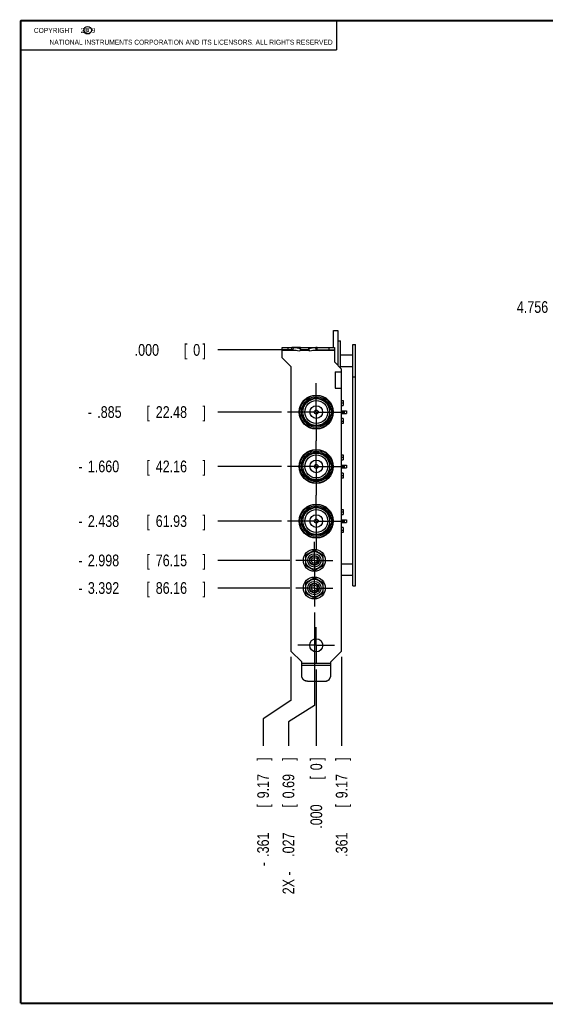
# Model space of a CAD drawing. Header units: inches. Extents: x 0.2 to 16.8, y 0.1 to 10.8.
# Tile 1 of 10: x 0.2 to 5.9, y 0.2 to 10.8. Entities that reach past the tile are written whole.
import ezdxf

# ---------------------------------------------------------------- set-up
doc = ezdxf.new("R2010")
doc.units = ezdxf.units.IN
doc.header["$LTSCALE"] = 0.935
doc.header["$MEASUREMENT"] = 0
doc.linetypes.add('CENTER', pattern=[0.6, 0.375, -0.075, 0.075, -0.075])
doc.layers.get('0').update_dxf_attribs({"linetype": 'CONTINUOUS'})
doc.layers.add('DEFAULT_1', color=7, linetype='CENTER')
doc.layers.add('DIMENSIONS', color=7, linetype='CONTINUOUS')
doc.styles.get("Standard").update_dxf_attribs({"font": 'txt', "width": 0.8})
doc.dimstyles.new('DIMSTYLE_1', dxfattribs={"dimtxt": 0.125, "dimasz": 0.18, "dimexe": 0.18, "dimexo": 0.0625, "dimgap": 0.09, "dimtad": 0, "dimtih": 1, "dimtoh": 1, "dimdec": 3, "dimlfac": 1.333333, "dimzin": 4, "dimdsep": 46, "dimtxsty": 'STANDARD', "dimblk": '_FILLED', "dimblk1": '_FILLED', "dimblk2": '_FILLED', "dimcen": 0.09, "dimadec": 0, "dimazin": 0, "dimtp": 0.001, "dimtm": 0.001, "dimtfac": 1, "dimtdec": 3, "dimtofl": 0, "dimtmove": 0, "dimatfit": 3, "dimldrblk": '_FILLED', "dimfxl": 1, "dimtolj": 1, "dimtzin": 4, "dimarcsym": 0})
doc.dimstyles.new('DIMSTYLE_2', dxfattribs={"dimtxt": 0.125, "dimasz": 0.18, "dimexe": 0.18, "dimexo": 0.0625, "dimgap": 0.09, "dimtad": 0, "dimtih": 1, "dimtoh": 1, "dimdec": 3, "dimlfac": 1.333333, "dimzin": 4, "dimdsep": 46, "dimtxsty": 'STANDARD', "dimblk": '_FILLED', "dimblk1": '_FILLED', "dimblk2": '_FILLED', "dimcen": 0.09, "dimadec": 0, "dimazin": 0, "dimtp": 0.001, "dimtm": 0.001, "dimtfac": 1, "dimtdec": 3, "dimtofl": 0, "dimtmove": 0, "dimatfit": 3, "dimldrblk": '_FILLED', "dimfxl": 1, "dimtolj": 1, "dimtzin": 4, "dimarcsym": 0})

# ---------------------------------------------------------------- blocks, each defined once
blk = doc.blocks.new('_FILLED')
at = {"color": 0, "linetype": 'BYBLOCK'}
blk.add_solid([(0, 0), (-1, 0.174), (-1, -0.174)], dxfattribs=at)
blk = doc.blocks.new('*D4')
at = {"layer": 'DIMENSIONS', "color": 2, "linetype": 'CONTINUOUS'}
for p, q in [((7.298, 7.698), (7.038, 7.698)), ((7.298, 7.267), (7.298, 7.698)), ((8.388, 7.267), (7.173, 7.267)), ((8.672, 3.699), (7.173, 3.699)), ((7.298, 3.699), (7.298, 3.339))]:
    blk.add_line(p, q, dxfattribs=at)
at = {"layer": 'DIMENSIONS', "color": 2, "linetype": 'CONTINUOUS', "xscale": 0.18, "yscale": 0.18, "zscale": 0.18}
for p, rotation in [((7.298, 7.267), 270), ((7.298, 3.699), 90)]:
    blk.add_blockref('_FILLED', p, dxfattribs=dict(at, rotation=rotation))
at = {"layer": 'DIMENSIONS', "color": 2, "linetype": 'CONTINUOUS', "width": 0.8}
for s, p in [('4.756', (5.55, 7.636)), ('[', (6.175, 7.636)), ('120.81', (6.275, 7.636)), (']', (6.875, 7.636))]:
    blk.add_text(s, height=0.125, dxfattribs=at).set_placement(p)
blk = doc.blocks.new('*D6')
at = {"layer": 'DIMENSIONS', "color": 2, "linetype": 'CONTINUOUS'}
for p, q in [((3.387, 4.436), (3.387, 3.441)), ((3.387, 3.441), (3.111, 3.268)), ((3.111, 3.268), (3.111, 3.012))]:
    blk.add_line(p, q, dxfattribs=at)
at = {"layer": 'DIMENSIONS', "color": 2, "linetype": 'CONTINUOUS', "width": 0.8}
for s, p in [(']', (3.173, 2.849)), ('0.69', (3.173, 2.449)), ('[', (3.173, 2.349)), ('.027', (3.173, 1.824)), ('2X -', (3.173, 1.424))]:
    blk.add_text(s, height=0.125, rotation=90, dxfattribs=at).set_placement(p)
blk = doc.blocks.new('*D7')
at = {"layer": 'DIMENSIONS', "color": 2, "linetype": 'CONTINUOUS'}
for p, q in [((3.137, 3.96), (3.137, 3.496)), ((3.137, 3.496), (2.84, 3.299)), ((2.84, 3.299), (2.84, 3.012))]:
    blk.add_line(p, q, dxfattribs=at)
at = {"layer": 'DIMENSIONS', "color": 2, "linetype": 'CONTINUOUS', "width": 0.8}
for s, p in [(']', (2.902, 2.849)), ('9.17', (2.902, 2.449)), ('[', (2.902, 2.349)), ('.361', (2.902, 1.824)), ('-', (2.902, 1.724))]:
    blk.add_text(s, height=0.125, rotation=90, dxfattribs=at).set_placement(p)
blk = doc.blocks.new('*D8')
at = {"layer": 'DIMENSIONS', "color": 2, "linetype": 'CONTINUOUS'}
blk.add_line((3.678, 3.96), (3.678, 3.012), dxfattribs=at)
at = {"layer": 'DIMENSIONS', "color": 2, "linetype": 'CONTINUOUS', "width": 0.8}
for s, p in [(']', (3.741, 2.849)), ('9.17', (3.741, 2.449)), ('[', (3.741, 2.349)), ('.361', (3.741, 1.824))]:
    blk.add_text(s, height=0.125, rotation=90, dxfattribs=at).set_placement(p)
blk = doc.blocks.new('*D9')
at = {"layer": 'DIMENSIONS', "color": 2, "linetype": 'CONTINUOUS'}
blk.add_line((3.407, 3.827), (3.407, 3.012), dxfattribs=at)
at = {"layer": 'DIMENSIONS', "color": 2, "linetype": 'CONTINUOUS', "width": 0.8}
for s, p in [(']', (3.47, 2.849)), ('0', (3.47, 2.749)), ('[', (3.47, 2.649)), ('.000', (3.47, 2.124))]:
    blk.add_text(s, height=0.125, rotation=90, dxfattribs=at).set_placement(p)
blk = doc.blocks.new('*D10')
at = {"layer": 'DIMENSIONS', "color": 2, "linetype": 'CONTINUOUS'}
blk.add_line((3.038, 6.577), (2.355, 6.577), dxfattribs=at)
at = {"layer": 'DIMENSIONS', "color": 2, "linetype": 'CONTINUOUS', "width": 0.8}
for s, p in [('.885', (1.068, 6.514)), ('[', (1.593, 6.514)), ('22.48', (1.693, 6.514)), (']', (2.193, 6.514)), ('-', (0.968, 6.514))]:
    blk.add_text(s, height=0.125, dxfattribs=at).set_placement(p)
blk = doc.blocks.new('*D11')
at = {"layer": 'DIMENSIONS', "color": 2, "linetype": 'CONTINUOUS'}
blk.add_line((3.038, 5.995), (2.355, 5.995), dxfattribs=at)
at = {"layer": 'DIMENSIONS', "color": 2, "linetype": 'CONTINUOUS', "width": 0.8}
for s, p in [('1.660', (0.968, 5.933)), ('[', (1.593, 5.933)), ('42.16', (1.693, 5.933)), (']', (2.193, 5.933)), ('-', (0.868, 5.933))]:
    blk.add_text(s, height=0.125, dxfattribs=at).set_placement(p)
blk = doc.blocks.new('*D12')
at = {"layer": 'DIMENSIONS', "color": 2, "linetype": 'CONTINUOUS'}
blk.add_line((3.038, 5.412), (2.355, 5.412), dxfattribs=at)
at = {"layer": 'DIMENSIONS', "color": 2, "linetype": 'CONTINUOUS', "width": 0.8}
for s, p in [('2.438', (0.968, 5.349)), ('[', (1.593, 5.349)), ('61.93', (1.693, 5.349)), (']', (2.193, 5.349)), ('-', (0.868, 5.349))]:
    blk.add_text(s, height=0.125, dxfattribs=at).set_placement(p)
blk = doc.blocks.new('*D13')
at = {"layer": 'DIMENSIONS', "color": 2, "linetype": 'CONTINUOUS'}
blk.add_line((3.127, 4.992), (2.355, 4.992), dxfattribs=at)
at = {"layer": 'DIMENSIONS', "color": 2, "linetype": 'CONTINUOUS', "width": 0.8}
for s, p in [('2.998', (0.968, 4.929)), ('[', (1.593, 4.929)), ('76.15', (1.693, 4.929)), (']', (2.193, 4.929)), ('-', (0.868, 4.929))]:
    blk.add_text(s, height=0.125, dxfattribs=at).set_placement(p)
blk = doc.blocks.new('*D14')
at = {"layer": 'DIMENSIONS', "color": 2, "linetype": 'CONTINUOUS'}
blk.add_line((3.04, 7.24), (2.355, 7.24), dxfattribs=at)
at = {"layer": 'DIMENSIONS', "color": 2, "linetype": 'CONTINUOUS', "width": 0.8}
for s, p in [('.000', (1.468, 7.178)), ('[', (1.993, 7.178)), ('0', (2.093, 7.178)), (']', (2.193, 7.178))]:
    blk.add_text(s, height=0.125, dxfattribs=at).set_placement(p)
blk = doc.blocks.new('*D15')
at = {"layer": 'DIMENSIONS', "color": 2, "linetype": 'CONTINUOUS'}
blk.add_line((3.127, 4.696), (2.355, 4.696), dxfattribs=at)
at = {"layer": 'DIMENSIONS', "color": 2, "linetype": 'CONTINUOUS', "width": 0.8}
for s, p in [('3.392', (0.968, 4.634)), ('[', (1.593, 4.634)), ('86.16', (1.693, 4.634)), (']', (2.193, 4.634)), ('-', (0.868, 4.634))]:
    blk.add_text(s, height=0.125, dxfattribs=at).set_placement(p)

msp = doc.modelspace()

# ---------------------------------------------------------------- linework, layer by layer
at = {"color": 2, "linetype": 'CONTINUOUS'}
for p, q in [((0.25001, 10.7586), (3.62501, 10.7586)), ((0.25001, 10.7586), (0.25001, 10.4456)), ((3.62501, 10.7586), (3.62501, 10.4456)), ((0.25001, 10.4456), (3.62501, 10.4456))]:
    msp.add_line(p, q, dxfattribs=at)
at = {"color": 7, "linetype": 'CONTINUOUS'}
for p, q in [((3.5927, 7.26661), (3.5927, 7.44811)), ((3.5927, 7.44811), (3.6392, 7.44811)), ((3.6392, 7.44811), (3.6392, 7.07536)), ((3.04295, 7.15561), (3.04295, 7.26661)), ((3.14784, 7.24036), (3.14784, 7.26661)), ((3.15942, 7.2394), (3.16438, 7.2647)), ((3.40649, 7.2394), (3.40153, 7.2647)), ((3.41807, 7.24036), (3.41807, 7.26661)), ((3.6032, 7.26661), (3.6032, 7.11136)), ((3.6407, 7.33711), (3.66695, 7.33711)), ((3.66695, 7.04761), (3.66695, 7.33711)), ((3.7997, 4.71811), (3.7997, 7.29811)), ((3.7997, 7.29811), (3.8267, 7.29811)), ((3.8267, 4.71811), (3.8267, 7.29811)), ((3.14784, 7.24036), (3.04295, 7.24036)), ((3.04295, 7.15561), (3.1367, 7.06186)), ((3.23305, 7.22523), (3.15942, 7.2394)), ((3.23802, 7.25052), (3.23305, 7.22523)), ((3.32983, 7.24036), (3.23608, 7.24036)), ((3.32789, 7.25052), (3.33285, 7.22523)), ((3.40649, 7.2394), (3.33285, 7.22523)), ((3.41807, 7.24036), (3.6032, 7.24036)), ((3.7997, 7.18373), (3.66695, 7.18373)), ((3.1367, 7.06186), (3.1367, 4.02286)), ((3.6032, 7.11136), (3.6782, 7.03636)), ((3.7997, 7.05998), (3.66695, 7.05998)), ((3.60827, 7.00636), (3.6782, 7.00636)), ((3.6782, 4.02286), (3.6782, 7.03636)), ((3.7997, 6.95311), (3.8267, 6.95311)), ((3.60827, 6.83086), (3.6782, 6.83086)), ((3.40745, 6.71986), (3.41134, 6.72374)), ((3.42133, 6.71918), (3.42133, 6.72313)), ((3.6782, 6.70064), (3.6947, 6.70064)), ((3.6947, 6.67306), (3.6782, 6.67306)), ((3.6782, 6.64708), (3.6947, 6.64708)), ((3.6947, 6.70064), (3.6947, 6.64708)), ((3.26399, 6.61036), (3.23103, 6.61036)), ((3.23103, 6.54286), (3.26399, 6.54286)), ((3.2447, 6.60511), (3.2447, 6.54811)), ((3.2447, 6.60511), (3.26707, 6.60511)), ((3.2447, 6.54811), (3.26707, 6.54811)), ((3.54784, 6.60511), (3.5702, 6.60511)), ((3.54784, 6.54811), (3.5702, 6.54811)), ((3.58388, 6.61036), (3.55091, 6.61036)), ((3.55091, 6.54286), (3.58388, 6.54286)), ((3.5702, 6.60511), (3.5702, 6.54811)), ((3.6782, 6.59123), (3.7322, 6.59123)), ((3.6782, 6.56198), (3.7322, 6.56198)), ((3.7322, 6.59123), (3.7322, 6.56198)), ((3.40745, 6.43336), (3.41134, 6.42947)), ((3.42133, 6.43008), (3.42133, 6.43403)), ((3.6947, 6.50613), (3.6782, 6.50613)), ((3.6782, 6.48015), (3.6947, 6.48015)), ((3.6947, 6.45257), (3.6782, 6.45257)), ((3.6947, 6.50613), (3.6947, 6.45257)), ((3.40745, 6.13861), (3.41134, 6.14249)), ((3.42133, 6.13793), (3.42133, 6.14188)), ((3.6782, 6.11939), (3.6947, 6.11939)), ((3.6947, 6.11939), (3.6947, 6.06583)), ((3.26399, 6.02911), (3.23103, 6.02911)), ((3.2447, 6.02386), (3.2447, 5.96686)), ((3.2447, 6.02386), (3.26707, 6.02386)), ((3.54784, 6.02386), (3.5702, 6.02386)), ((3.58388, 6.02911), (3.55091, 6.02911)), ((3.5702, 6.02386), (3.5702, 5.96686)), ((3.6947, 6.09181), (3.6782, 6.09181)), ((3.6782, 6.06583), (3.6947, 6.06583)), ((3.6782, 6.00998), (3.7322, 6.00998)), ((3.7322, 6.00998), (3.7322, 5.98073)), ((3.23103, 5.96161), (3.26399, 5.96161)), ((3.2447, 5.96686), (3.26707, 5.96686)), ((3.54784, 5.96686), (3.5702, 5.96686)), ((3.55091, 5.96161), (3.58388, 5.96161)), ((3.6782, 5.98073), (3.7322, 5.98073)), ((3.6947, 5.92488), (3.6782, 5.92488)), ((3.6782, 5.8989), (3.6947, 5.8989)), ((3.6947, 5.92488), (3.6947, 5.87132)), ((3.40745, 5.85211), (3.41134, 5.84822)), ((3.42133, 5.84883), (3.42133, 5.85278)), ((3.6947, 5.87132), (3.6782, 5.87132)), ((3.40745, 5.55511), (3.41134, 5.55899)), ((3.42133, 5.55443), (3.42133, 5.55838)), ((3.6782, 5.53589), (3.6947, 5.53589)), ((3.6947, 5.50831), (3.6782, 5.50831)), ((3.6782, 5.48233), (3.6947, 5.48233)), ((3.6947, 5.53589), (3.6947, 5.48233)), ((3.26399, 5.44561), (3.23103, 5.44561)), ((3.23103, 5.37811), (3.26399, 5.37811)), ((3.2447, 5.44036), (3.2447, 5.38336)), ((3.2447, 5.44036), (3.26707, 5.44036)), ((3.2447, 5.38336), (3.26707, 5.38336)), ((3.54784, 5.44036), (3.5702, 5.44036)), ((3.54784, 5.38336), (3.5702, 5.38336)), ((3.58388, 5.44561), (3.55091, 5.44561)), ((3.55091, 5.37811), (3.58388, 5.37811)), ((3.5702, 5.44036), (3.5702, 5.38336)), ((3.6782, 5.42648), (3.7322, 5.42648)), ((3.6782, 5.39723), (3.7322, 5.39723)), ((3.7322, 5.42648), (3.7322, 5.39723)), ((3.40745, 5.26861), (3.41134, 5.26472)), ((3.42133, 5.26533), (3.42133, 5.26928)), ((3.6947, 5.34138), (3.6782, 5.34138)), ((3.6782, 5.3154), (3.6947, 5.3154)), ((3.6947, 5.28782), (3.6782, 5.28782)), ((3.6947, 5.34138), (3.6947, 5.28782)), ((3.3872, 5.10011), (3.29345, 5.04598)), ((3.48095, 5.04598), (3.3872, 5.10011)), ((3.29345, 5.04598), (3.29345, 4.93773)), ((3.48095, 4.93773), (3.48095, 5.04598)), ((3.7997, 4.95248), (3.6782, 4.95248)), ((3.29345, 4.93773), (3.3872, 4.8836)), ((3.3872, 4.8836), (3.48095, 4.93773)), ((3.3872, 4.80461), (3.29345, 4.75048)), ((3.29345, 4.75048), (3.29345, 4.64223)), ((3.48095, 4.75048), (3.3872, 4.80461)), ((3.48095, 4.64223), (3.48095, 4.75048)), ((3.7997, 4.82873), (3.6782, 4.82873)), ((3.29345, 4.64223), (3.3872, 4.5881)), ((3.3872, 4.5881), (3.48095, 4.64223)), ((3.7997, 4.71811), (3.8267, 4.71811)), ((3.25295, 3.90661), (3.1367, 4.02286)), ((3.6782, 4.02286), (3.56195, 3.90661)), ((3.25295, 3.76154), (3.25295, 3.90661)), ((3.56195, 3.76154), (3.56195, 3.90661)), ((3.31295, 3.70177), (3.50195, 3.70177))]:
    msp.add_line(p, q, dxfattribs=at)
at = {"color": 3, "linetype": 'CONTINUOUS'}
for p, q in [((3.04295, 7.26661), (3.23608, 7.26661)), ((3.23802, 7.25052), (3.16438, 7.2647)), ((3.23802, 7.25052), (3.23938, 7.2647)), ((3.23938, 7.26661), (3.6032, 7.26661)), ((3.32789, 7.25052), (3.32653, 7.2647)), ((3.40153, 7.2647), (3.32789, 7.25052)), ((3.6407, 7.07386), (3.6407, 7.33711)), ((3.31295, 3.69948), (3.50195, 3.69948))]:
    msp.add_line(p, q, dxfattribs=at)
at = {"color": 9, "linetype": 'CONTINUOUS'}
for p, q in [((3.10295, 7.26661), (3.10295, 7.24036)), ((3.23938, 7.2647), (3.16438, 7.2647)), ((3.32653, 7.2647), (3.40153, 7.2647)), ((3.5432, 7.26661), (3.5432, 7.24036)), ((3.19343, 7.23286), (3.04295, 7.23286)), ((3.33136, 7.23286), (3.23455, 7.23286)), ((3.6032, 7.23286), (3.37248, 7.23286)), ((3.60827, 7.00636), (3.60827, 6.83086)), ((3.25295, 3.89322), (3.56195, 3.89322)), ((3.25295, 3.87361), (3.56195, 3.87361)), ((3.31295, 3.69948), (3.31295, 3.70177)), ((3.50195, 3.69948), (3.50195, 3.70177))]:
    msp.add_line(p, q, dxfattribs=at)
at = {"color": 7, "linetype": 'CONTINUOUS', "const_width": 0.02}
for points in [[(0.25, 10.75859), (0.25, 0.25859)], [(16.75, 10.75859), (0.25, 10.75859)], [(0.25, 0.25859), (16.75, 0.25859)]]:
    msp.add_lwpolyline(points, dxfattribs=at)
at = {"color": 2, "linetype": 'CONTINUOUS'}
msp.add_circle((0.96593, 10.65619), 0.04027, dxfattribs=at)
at = {"color": 7, "linetype": 'CONTINUOUS'}
for centre, radius in [((3.40745, 6.57661), 0.18188), ((3.40745, 6.57661), 0.14325), ((3.40745, 6.57661), 0.12262), ((3.40745, 6.57661), 0.0675), ((3.40745, 6.57661), 0.02063), ((3.40745, 5.99536), 0.18188), ((3.40745, 5.99536), 0.14325), ((3.40745, 5.99536), 0.12262), ((3.40745, 5.99536), 0.0675), ((3.40745, 5.99536), 0.02063), ((3.40745, 5.41186), 0.18188), ((3.40745, 5.41186), 0.14325), ((3.40745, 5.41186), 0.12262), ((3.40745, 5.41186), 0.0675), ((3.40745, 5.41186), 0.02063), ((3.3872, 4.99186), 0.117), ((3.3872, 4.99186), 0.093), ((3.3872, 4.99186), 0.07125), ((3.3872, 4.99186), 0.05362), ((3.3872, 4.99186), 0.04688), ((3.3872, 4.99186), 0.03075), ((3.3872, 4.69636), 0.117), ((3.3872, 4.69636), 0.093), ((3.3872, 4.69636), 0.07125), ((3.3872, 4.69636), 0.05362), ((3.3872, 4.69636), 0.04688), ((3.3872, 4.69636), 0.03075), ((3.40745, 4.08436), 0.07013)]:
    msp.add_circle(centre, radius, dxfattribs=at)
for centre, radius, start, end in [((3.40745, 6.57661), 0.17513, 11.111533, 168.888467), ((3.40745, 6.57661), 0.16012, 12.167646, 167.832354), ((3.40745, 6.57661), 0.14738, 13.238654, 166.761346), ((3.40745, 6.57661), 0.17963, 169.170243, 190.829757), ((3.40745, 6.57661), 0.17513, 191.111533, 348.888467), ((3.40745, 6.57661), 0.16012, 192.167646, 347.832354), ((3.40745, 6.57661), 0.14738, 193.238654, 346.761346), ((3.40745, 6.57661), 0.17963, 349.170243, 10.829757), ((3.40745, 5.99536), 0.17513, 11.111533, 168.888467), ((3.40745, 5.99536), 0.16012, 12.167646, 167.832354), ((3.40745, 5.99536), 0.14738, 13.238654, 166.761346), ((3.40745, 5.99536), 0.17963, 169.170243, 190.829757), ((3.40745, 5.99536), 0.17963, 349.170243, 10.829757), ((3.40745, 5.99536), 0.17513, 191.111533, 348.888467), ((3.40745, 5.99536), 0.16012, 192.167646, 347.832354), ((3.40745, 5.99536), 0.14738, 193.238654, 346.761346), ((3.40745, 5.41186), 0.17513, 11.111533, 168.888467), ((3.40745, 5.41186), 0.16012, 12.167646, 167.832354), ((3.40745, 5.41186), 0.14738, 13.238654, 166.761346), ((3.40745, 5.41186), 0.17963, 169.170243, 190.829757), ((3.40745, 5.41186), 0.17513, 191.111533, 348.888467), ((3.40745, 5.41186), 0.16012, 192.167646, 347.832354), ((3.40745, 5.41186), 0.14738, 193.238654, 346.761346), ((3.40745, 5.41186), 0.17963, 349.170243, 10.829757)]:
    msp.add_arc(centre, radius, start, end, dxfattribs=at)
at = {"color": 3, "linetype": 'CONTINUOUS'}
for points, knots in [([(3.16438, 7.2647), (3.16167, 7.26533), (3.15618, 7.26628), (3.15062, 7.26661), (3.14784, 7.26661)], [0, 0, 0, 0, 0.50054185, 1, 1, 1, 1]), ([(3.23938, 7.2647), (3.23914, 7.26499), (3.23865, 7.26552), (3.23782, 7.26614), (3.23696, 7.26652), (3.23637, 7.26661), (3.23608, 7.26661)], [0, 0, 0, 0, 0.29066599, 0.5482502, 0.78094841, 1, 1, 1, 1]), ([(3.32653, 7.2647), (3.32677, 7.26499), (3.32726, 7.26552), (3.32808, 7.26614), (3.32895, 7.26652), (3.32954, 7.26661), (3.32983, 7.26661)], [0, 0, 0, 0, 0.29066599, 0.5482502, 0.78094841, 1, 1, 1, 1]), ([(3.41807, 7.26661), (3.41529, 7.26661), (3.40973, 7.26628), (3.40424, 7.26533), (3.40153, 7.2647)], [0, 0, 0, 0, 0.49945815, 1, 1, 1, 1]), ([(3.31295, 3.69948), (3.30773, 3.69948), (3.29724, 3.70085), (3.28262, 3.70689), (3.27004, 3.71649), (3.2604, 3.72902), (3.25433, 3.74359), (3.25295, 3.75404), (3.25295, 3.75925)], [0, 0, 0, 0, 0.1670935, 0.33374475, 0.50061377, 0.6673181, 0.83352068, 1, 1, 1, 1]), ([(3.50195, 3.69948), (3.50718, 3.69948), (3.51766, 3.70085), (3.53229, 3.70689), (3.54486, 3.71649), (3.55451, 3.72902), (3.56057, 3.74359), (3.56195, 3.75404), (3.56195, 3.75925)], [0, 0, 0, 0, 0.1670935, 0.33374475, 0.50061377, 0.6673181, 0.83352068, 1, 1, 1, 1])]:
    msp.add_open_spline(points, degree=3, knots=knots, dxfattribs=at)
at = {"color": 7, "linetype": 'CONTINUOUS'}
for points, knots in [([(3.15942, 7.2394), (3.15846, 7.23956), (3.15463, 7.24011), (3.15075, 7.24036), (3.14784, 7.24036)], [0, 0, 0, 0, 0.24985692, 1, 1, 1, 1]), ([(3.41807, 7.24036), (3.4171, 7.24036), (3.41322, 7.24027), (3.40935, 7.23988), (3.40649, 7.2394)], [0, 0, 0, 0, 0.25027909, 1, 1, 1, 1]), ([(3.31295, 3.70177), (3.30773, 3.70177), (3.29724, 3.70314), (3.28262, 3.70918), (3.27004, 3.71878), (3.2604, 3.7313), (3.25433, 3.74588), (3.25295, 3.75633), (3.25295, 3.76154)], [0, 0, 0, 0, 0.1670935, 0.33374475, 0.50061377, 0.6673181, 0.83352068, 1, 1, 1, 1]), ([(3.50195, 3.70177), (3.50718, 3.70177), (3.51766, 3.70314), (3.53229, 3.70918), (3.54486, 3.71878), (3.55451, 3.7313), (3.56057, 3.74588), (3.56195, 3.75633), (3.56195, 3.76154)], [0, 0, 0, 0, 0.1670935, 0.33374475, 0.50061377, 0.6673181, 0.83352068, 1, 1, 1, 1])]:
    msp.add_open_spline(points, degree=3, knots=knots, dxfattribs=at)
at = {"layer": 'DEFAULT_1', "color": 7, "linetype": 'CENTER'}
for p, q in [((3.40745, 6.57661), (3.40745, 6.88348)), ((3.40745, 6.57661), (3.10058, 6.57661)), ((3.40745, 6.57661), (3.40745, 6.26973)), ((3.40745, 6.57661), (3.71433, 6.57661)), ((3.40745, 5.99536), (3.40745, 6.26973)), ((3.40745, 5.99536), (3.10058, 5.99536)), ((3.40745, 5.99536), (3.40745, 5.68848)), ((3.40745, 5.99536), (3.71433, 5.99536)), ((3.40745, 5.41186), (3.40745, 5.68848)), ((3.40745, 5.41186), (3.10058, 5.41186)), ((3.40745, 5.41186), (3.71433, 5.41186)), ((3.40745, 5.41186), (3.40745, 5.10498)), ((3.3872, 4.99186), (3.3872, 5.18998)), ((3.3872, 4.99186), (3.18908, 4.99186)), ((3.3872, 4.99186), (3.58533, 4.99186)), ((3.3872, 4.99186), (3.3872, 4.79373)), ((3.3872, 4.69636), (3.3872, 4.79373)), ((3.3872, 4.69636), (3.18908, 4.69636)), ((3.3872, 4.69636), (3.58533, 4.69636)), ((3.3872, 4.69636), (3.3872, 4.49823)), ((3.40745, 4.08436), (3.40745, 4.27948)), ((3.40745, 4.08436), (3.21233, 4.08436)), ((3.40745, 4.08436), (3.60258, 4.08436)), ((3.40745, 4.08436), (3.40745, 3.88923))]:
    msp.add_line(p, q, dxfattribs=at)

# ---------------------------------------------------------------- texts
at = {"color": 2, "linetype": 'CONTINUOUS', "width": 0.8}
for s, p in [('c', (0.94601, 10.63633)), ('NATIONAL INSTRUMENTS CORPORATION AND ITS LICENSORS. ALL RIGHTS RESERVED', (0.55829, 10.50165))]:
    msp.add_text(s, height=0.053, dxfattribs=at).set_placement(p)
at = {"color": 2, "linetype": 'CONTINUOUS', "insert": (0.31251, 10.68047), "char_height": 0.053, "width": 0.8904, "attachment_point": 1}
msp.add_mtext('    COPYRIGHT    2009', dxfattribs=at)

# ---------------------------------------------------------------- dimensions: what is measured, and where the dimension line sits
at = {"layer": 'DIMENSIONS', "color": 2, "linetype": 'CONTINUOUS'}
dim = msp.add_linear_dim(base=(7.29835, 3.69948), p1=(8.3878, 7.26661), p2=(8.67181, 3.69948), angle=270, dimstyle='DIMSTYLE_1', dxfattribs=at)
dim.commit()
dim.dimension.update_dxf_attribs({"geometry": '*D4', "text_midpoint": (6.26286, 7.69805), "dimtype": 160})
for feature_location, offset, dtype, origin, picture, middle in [((3.0404530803, 7.2403552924), (-0.685, 0), 0, (3.1029530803, 7.2403552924), '*D14', (1.8804530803, 7.2403552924)), ((3.6782, 3.96036), (0, -0.94838), 1, (3.40745, 3.88923), '*D8', (3.6782, 2.38698)), ((3.4074530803, 3.8267302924), (0, -0.814752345), 1, (3.4074530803, 3.8892302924), '*D9', (3.4074530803, 2.5369779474))]:
    dim = msp.add_ordinate_dim(feature_location=feature_location, offset=offset, dtype=dtype, origin=origin, dimstyle='DIMSTYLE_2', dxfattribs=at)
    dim.commit()
    dim.dimension.update_dxf_attribs({"geometry": picture, "text_midpoint": middle})
for feature_location, offset, origin, text, picture, middle in [((3.03808, 5.99536), (-0.68263, 0), (3.10295, 7.24036), '-<>', '*D11', (1.58045, 5.99536)), ((3.03808, 5.41186), (-0.68263, 0), (3.10295, 7.24036), '-<>', '*D12', (1.58045, 5.41186)), ((3.12658, 4.99186), (-0.77113, 0), (3.10295, 7.24036), '-<>', '*D13', (1.58045, 4.99186)), ((3.12658, 4.69636), (-0.77113, 0), (3.04295, 7.24036), '-<>', '*D15', (1.58045, 4.69636)), ((3.03808, 6.57661), (-0.68263, 0), (3.10295, 7.24036), '-<>', '*D10', (1.63045, 6.57661)), ((3.3872, 4.43573), (-0.27622, -1.42375), (3.40745, 3.88923), '2X -<>', '*D6', (3.11098, 2.18698)), ((3.1367, 3.96036), (-0.29712, -0.94838), (3.40745, 3.88923), '-<>', '*D7', (2.83958, 2.33698))]:
    dim = msp.add_ordinate_dim(feature_location=feature_location, offset=offset, dtype=0, origin=origin, text=text, dimstyle='DIMSTYLE_2', dxfattribs=at)
    dim.commit()
    dim.dimension.update_dxf_attribs({"geometry": picture, "text_midpoint": middle})

doc.saveas('drawing.dxf')
